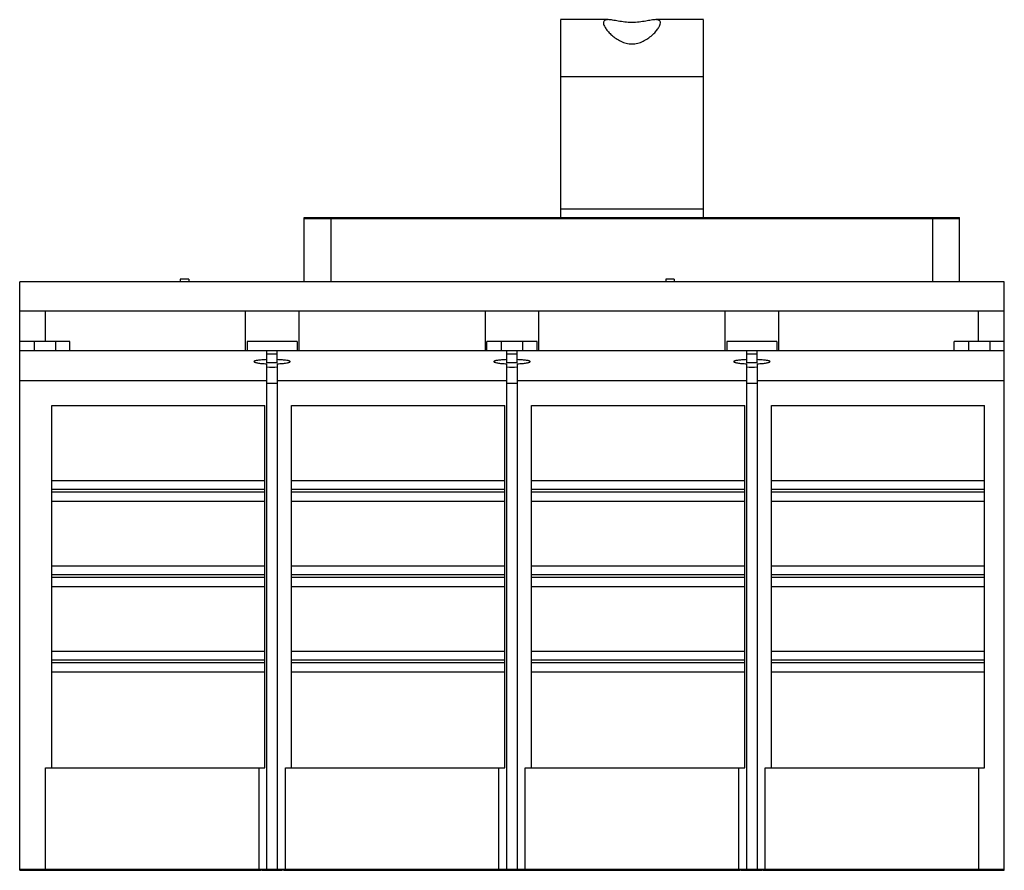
# Model space of a CAD drawing. Header units: millimetres. Extents: x 28 to 212, y 86 to 246.
import ezdxf

# ---------------------------------------------------------------- set-up
doc = ezdxf.new("R2010")
doc.units = ezdxf.units.MM
doc.header["$LTSCALE"] = 21.524121
doc.layers.get('0').update_dxf_attribs({"linetype": 'CONTINUOUS'})

msp = doc.modelspace()

# ---------------------------------------------------------------- linework, layer by layer
at = {"color": 7, "linetype": 'Continuous'}
for p, q in [((138, 245.71), (129.07, 245.71)), ((129.07, 245.7), (129.07, 208.61)), ((155.87, 245.71), (146.95, 245.71)), ((155.87, 208.61), (155.87, 245.7)), ((155.87, 234.99), (129.07, 234.99)), ((155.87, 210.18), (129.07, 210.18)), ((80.98, 196.51), (80.98, 208.61)), ((80.98, 208.61), (203.94, 208.61)), ((80.98, 208.41), (203.94, 208.41)), ((85.97, 208.41), (85.97, 196.51)), ((111.03, 208.41), (111.03, 208.61)), ((116.03, 208.41), (116.03, 208.61)), ((168.88, 208.41), (168.88, 208.61)), ((173.88, 208.61), (173.88, 208.41)), ((198.94, 196.51), (198.94, 208.41)), ((203.94, 196.51), (203.94, 208.61)), ((27.62, 86.11), (27.62, 196.51)), ((212.32, 196.51), (27.62, 196.51)), ((57.72, 197.01), (57.72, 196.51)), ((59.32, 197.01), (57.72, 197.01)), ((59.32, 197.01), (59.32, 196.51)), ((148.82, 197.01), (148.82, 196.51)), ((150.42, 197.01), (148.82, 197.01)), ((150.42, 197.01), (150.42, 196.51)), ((212.32, 86.11), (212.32, 196.51)), ((27.62, 191.11), (212.32, 191.11)), ((32.47, 185.31), (32.47, 191.11)), ((69.97, 183.61), (69.97, 191.11)), ((79.97, 191.11), (79.97, 183.61)), ((114.97, 183.61), (114.97, 191.11)), ((124.97, 191.11), (124.97, 183.61)), ((159.97, 183.61), (159.97, 191.11)), ((169.97, 191.11), (169.97, 183.61)), ((207.47, 185.31), (207.47, 191.11)), ((37.02, 185.31), (27.62, 185.31)), ((30.32, 185.31), (30.32, 183.61)), ((34.32, 185.31), (34.32, 183.61)), ((37.02, 183.61), (37.02, 185.31)), ((70.27, 185.31), (70.27, 183.61)), ((79.67, 185.31), (70.27, 185.31)), ((79.67, 185.31), (79.67, 183.61)), ((115.27, 183.61), (115.27, 185.31)), ((124.67, 185.31), (115.27, 185.31)), ((117.97, 185.31), (117.97, 183.61)), ((121.97, 185.31), (121.97, 183.61)), ((124.67, 183.61), (124.67, 185.31)), ((169.67, 185.31), (160.27, 185.31)), ((160.27, 185.31), (160.27, 183.61)), ((169.67, 185.31), (169.67, 183.61)), ((212.32, 185.31), (202.92, 185.31)), ((202.92, 183.61), (202.92, 185.31)), ((205.62, 185.31), (205.62, 183.61)), ((209.62, 185.31), (209.62, 183.61)), ((27.62, 183.61), (212.32, 183.61)), ((74, 181.32), (74, 183.61)), ((74, 183.01), (75.95, 183.01)), ((75.95, 181.32), (75.95, 183.61)), ((119, 181.32), (119, 183.61)), ((119, 183.01), (120.95, 183.01)), ((120.95, 181.32), (120.95, 183.61)), ((164, 181.32), (164, 183.61)), ((164, 183.01), (165.95, 183.01)), ((165.95, 181.32), (165.95, 183.61)), ((74, 86.31), (74, 181.15)), ((75.95, 181.15), (75.95, 86.31)), ((119, 86.31), (119, 181.15)), ((120.95, 181.15), (120.95, 86.31)), ((164, 86.31), (164, 181.15)), ((165.95, 181.15), (165.95, 86.31)), ((74, 177.96), (27.62, 177.96)), ((75.95, 177.46), (74, 177.46)), ((119, 177.96), (75.95, 177.96)), ((120.95, 177.46), (119, 177.46)), ((164, 177.96), (120.95, 177.96)), ((165.95, 177.46), (164, 177.46)), ((212.32, 177.96), (165.95, 177.96)), ((33.62, 105.31), (33.62, 173.31)), ((33.62, 173.31), (73.62, 173.31)), ((73.62, 105.31), (73.62, 173.31)), ((78.62, 105.31), (78.62, 173.31)), ((78.62, 173.31), (118.62, 173.31)), ((118.62, 105.31), (118.62, 173.31)), ((123.62, 105.31), (123.62, 173.31)), ((123.62, 173.31), (163.62, 173.31)), ((163.62, 105.31), (163.62, 173.31)), ((168.62, 173.31), (208.62, 173.31)), ((168.62, 105.31), (168.62, 173.31)), ((208.62, 105.31), (208.62, 173.31)), ((33.62, 159.26), (73.62, 159.26)), ((78.62, 159.26), (118.62, 159.26)), ((123.62, 159.26), (163.62, 159.26)), ((168.62, 159.26), (208.62, 159.26)), ((73.62, 157.56), (33.62, 157.56)), ((73.62, 157.06), (33.62, 157.06)), ((118.62, 157.56), (78.62, 157.56)), ((118.62, 157.06), (78.62, 157.06)), ((163.62, 157.56), (123.62, 157.56)), ((163.62, 157.06), (123.62, 157.06)), ((208.62, 157.56), (168.62, 157.56)), ((208.62, 157.06), (168.62, 157.06)), ((33.62, 155.36), (73.62, 155.36)), ((78.62, 155.36), (118.62, 155.36)), ((123.62, 155.36), (163.62, 155.36)), ((168.62, 155.36), (208.62, 155.36)), ((33.62, 143.26), (73.62, 143.26)), ((78.62, 143.26), (118.62, 143.26)), ((123.62, 143.26), (163.62, 143.26)), ((168.62, 143.26), (208.62, 143.26)), ((73.62, 141.56), (33.62, 141.56)), ((73.62, 141.06), (33.62, 141.06)), ((118.62, 141.56), (78.62, 141.56)), ((118.62, 141.06), (78.62, 141.06)), ((163.62, 141.56), (123.62, 141.56)), ((163.62, 141.06), (123.62, 141.06)), ((208.62, 141.56), (168.62, 141.56)), ((208.62, 141.06), (168.62, 141.06)), ((33.62, 139.36), (73.62, 139.36)), ((78.62, 139.36), (118.62, 139.36)), ((123.62, 139.36), (163.62, 139.36)), ((168.62, 139.36), (208.62, 139.36)), ((33.62, 127.26), (73.62, 127.26)), ((78.62, 127.26), (118.62, 127.26)), ((123.62, 127.26), (163.62, 127.26)), ((168.62, 127.26), (208.62, 127.26)), ((73.62, 125.56), (33.62, 125.56)), ((73.62, 125.06), (33.62, 125.06)), ((118.62, 125.56), (78.62, 125.56)), ((118.62, 125.06), (78.62, 125.06)), ((163.62, 125.56), (123.62, 125.56)), ((163.62, 125.06), (123.62, 125.06)), ((208.62, 125.56), (168.62, 125.56)), ((208.62, 125.06), (168.62, 125.06)), ((33.62, 123.36), (73.62, 123.36)), ((78.62, 123.36), (118.62, 123.36)), ((123.62, 123.36), (163.62, 123.36)), ((168.62, 123.36), (208.62, 123.36)), ((32.47, 86.31), (32.47, 105.31)), ((32.47, 105.31), (73.62, 105.31)), ((72.47, 105.31), (72.47, 86.31)), ((77.47, 105.31), (118.62, 105.31)), ((77.47, 86.31), (77.47, 105.31)), ((117.47, 105.31), (117.47, 86.31)), ((122.47, 105.31), (163.62, 105.31)), ((122.47, 86.31), (122.47, 105.31)), ((162.47, 105.31), (162.47, 86.31)), ((167.47, 105.31), (208.62, 105.31)), ((167.47, 86.31), (167.47, 105.31)), ((207.47, 105.31), (207.47, 86.31)), ((27.62, 86.31), (212.32, 86.31)), ((27.62, 86.11), (72.85, 86.11)), ((32.07, 86.31), (32.07, 86.11)), ((35, 86.31), (35, 86.11)), ((43.28, 86.11), (43.28, 86.31)), ((61.66, 86.31), (61.66, 86.11)), ((69.82, 86.31), (69.82, 86.11)), ((72.85, 86.11), (72.85, 86.31)), ((72.98, 86.11), (76.95, 86.11)), ((77.09, 86.31), (77.09, 86.11)), ((77.09, 86.11), (162.85, 86.11)), ((80.12, 86.31), (80.12, 86.11)), ((88.28, 86.11), (88.28, 86.31)), ((106.66, 86.31), (106.66, 86.11)), ((114.82, 86.31), (114.82, 86.11)), ((125.12, 86.31), (125.12, 86.11)), ((133.28, 86.11), (133.28, 86.31)), ((151.66, 86.31), (151.66, 86.11)), ((159.82, 86.31), (159.82, 86.11)), ((162.85, 86.11), (162.85, 86.31)), ((162.98, 86.11), (166.95, 86.11)), ((167.09, 86.31), (167.09, 86.11)), ((167.09, 86.11), (212.32, 86.11)), ((170.12, 86.31), (170.12, 86.11)), ((178.28, 86.11), (178.28, 86.31)), ((196.66, 86.31), (196.66, 86.11)), ((204.94, 86.11), (204.94, 86.31)), ((207.87, 86.31), (207.87, 86.11))]:
    msp.add_line(p, q, dxfattribs=at)
for centre, radius, start, end in [((74.97, 150.54), 30.8, 88.1858, 91.8142), ((119.97, 150.54), 30.8, 88.1858, 91.8142), ((164.97, 150.54), 30.8, 88.1858, 91.8142), ((74.97, 205.9), 25.37, 267.7977, 272.2023), ((119.97, 205.9), 25.37, 267.7977, 272.2023), ((164.97, 205.9), 25.37, 267.7977, 272.2023)]:
    msp.add_arc(centre, radius, start, end, dxfattribs=at)
for points, knots in [([(138, 245.71), (137.87, 245.71), (137.65, 245.69), (137.35, 245.6), (137.15, 245.4), (137.12, 245.22), (137.12, 245.13)], [0, 0, 0, 0, 0.314108, 0.563718, 0.774518, 1, 1, 1, 1]), ([(146.95, 245.71), (146.67, 245.71), (146.03, 245.62), (145, 245.43), (143.8, 245.23), (142.47, 245.15), (141.15, 245.23), (139.94, 245.43), (138.91, 245.62), (138.28, 245.71), (138, 245.71)], [0, 0, 0, 0, 0.09322, 0.210912, 0.348798, 0.5, 0.651202, 0.789088, 0.90678, 1, 1, 1, 1]), ([(147.82, 245.13), (147.82, 245.22), (147.79, 245.4), (147.59, 245.6), (147.29, 245.69), (147.07, 245.71), (146.95, 245.71)], [0, 0, 0, 0, 0.225482, 0.436282, 0.685891, 1, 1, 1, 1]), ([(137.12, 245.13), (137.12, 244.97), (137.23, 244.59), (137.56, 244.03), (138.06, 243.4), (138.71, 242.76), (139.49, 242.15), (140.38, 241.62), (141.39, 241.25), (142.47, 241.11), (143.56, 241.25), (144.56, 241.62), (145.46, 242.15), (146.23, 242.76), (146.88, 243.4), (147.38, 244.03), (147.71, 244.59), (147.82, 244.97), (147.82, 245.13)], [0, 0, 0, 0, 0.034502, 0.081296, 0.138566, 0.203558, 0.273792, 0.347456, 0.423208, 0.500001, 0.576795, 0.652549, 0.726227, 0.796446, 0.861409, 0.918689, 0.965489, 1, 1, 1, 1]), ([(74, 181.92), (73.67, 181.91), (73.08, 181.88), (72.4, 181.82), (71.98, 181.74), (71.79, 181.7), (71.67, 181.65), (71.61, 181.62), (71.57, 181.58), (71.57, 181.55)], [0, 0, 0, 0, 0.393054, 0.706708, 0.824168, 0.911848, 0.944231, 0.969127, 1, 1, 1, 1]), ([(71.57, 181.55), (71.57, 181.53), (71.61, 181.49), (71.67, 181.45), (71.79, 181.41), (71.98, 181.36), (72.4, 181.27), (73.08, 181.2), (73.67, 181.16), (74, 181.15)], [0, 0, 0, 0, 0.031146, 0.056241, 0.088812, 0.176759, 0.294295, 0.607645, 1, 1, 1, 1]), ([(78.37, 181.55), (78.37, 181.58), (78.33, 181.62), (78.27, 181.65), (78.16, 181.7), (77.97, 181.74), (77.54, 181.82), (76.86, 181.88), (76.27, 181.91), (75.95, 181.92)], [0, 0, 0, 0, 0.03087, 0.055766, 0.088152, 0.175833, 0.293278, 0.606943, 1, 1, 1, 1]), ([(75.95, 181.15), (76.27, 181.16), (76.86, 181.2), (77.54, 181.27), (77.97, 181.36), (78.16, 181.41), (78.27, 181.45), (78.33, 181.49), (78.37, 181.53), (78.37, 181.55)], [0, 0, 0, 0, 0.392352, 0.705691, 0.823242, 0.911188, 0.943756, 0.968851, 1, 1, 1, 1]), ([(119, 181.92), (118.67, 181.91), (118.08, 181.88), (117.4, 181.82), (116.98, 181.74), (116.79, 181.7), (116.67, 181.65), (116.61, 181.62), (116.57, 181.58), (116.57, 181.55)], [0, 0, 0, 0, 0.393054, 0.706708, 0.824168, 0.911848, 0.944231, 0.969127, 1, 1, 1, 1]), ([(116.57, 181.55), (116.57, 181.53), (116.61, 181.49), (116.67, 181.45), (116.79, 181.41), (116.98, 181.36), (117.4, 181.27), (118.08, 181.2), (118.67, 181.16), (119, 181.15)], [0, 0, 0, 0, 0.031146, 0.056241, 0.088812, 0.176759, 0.294295, 0.607645, 1, 1, 1, 1]), ([(123.37, 181.55), (123.37, 181.58), (123.33, 181.62), (123.27, 181.65), (123.16, 181.7), (122.97, 181.74), (122.54, 181.82), (121.86, 181.88), (121.27, 181.91), (120.95, 181.92)], [0, 0, 0, 0, 0.03087, 0.055766, 0.088152, 0.175833, 0.293278, 0.606943, 1, 1, 1, 1]), ([(120.95, 181.15), (121.27, 181.16), (121.86, 181.2), (122.54, 181.27), (122.97, 181.36), (123.16, 181.41), (123.27, 181.45), (123.33, 181.49), (123.37, 181.53), (123.37, 181.55)], [0, 0, 0, 0, 0.392352, 0.705691, 0.823242, 0.911188, 0.943756, 0.968851, 1, 1, 1, 1]), ([(164, 181.92), (163.67, 181.91), (163.08, 181.88), (162.4, 181.82), (161.98, 181.74), (161.79, 181.7), (161.67, 181.65), (161.61, 181.62), (161.57, 181.58), (161.57, 181.55)], [0, 0, 0, 0, 0.393054, 0.706708, 0.824168, 0.911848, 0.944231, 0.969127, 1, 1, 1, 1]), ([(161.57, 181.55), (161.57, 181.53), (161.61, 181.49), (161.67, 181.45), (161.79, 181.41), (161.98, 181.36), (162.4, 181.27), (163.08, 181.2), (163.67, 181.16), (164, 181.15)], [0, 0, 0, 0, 0.031146, 0.056241, 0.088812, 0.176759, 0.294295, 0.607645, 1, 1, 1, 1]), ([(168.37, 181.55), (168.37, 181.58), (168.33, 181.62), (168.27, 181.65), (168.16, 181.7), (167.97, 181.74), (167.54, 181.82), (166.86, 181.88), (166.27, 181.91), (165.95, 181.92)], [0, 0, 0, 0, 0.03087, 0.055766, 0.088152, 0.175833, 0.293278, 0.606943, 1, 1, 1, 1]), ([(165.95, 181.15), (166.27, 181.16), (166.86, 181.2), (167.54, 181.27), (167.97, 181.36), (168.16, 181.41), (168.27, 181.45), (168.33, 181.49), (168.37, 181.53), (168.37, 181.55)], [0, 0, 0, 0, 0.392352, 0.705691, 0.823242, 0.911188, 0.943756, 0.968851, 1, 1, 1, 1])]:
    msp.add_open_spline(points, degree=3, knots=knots, dxfattribs=at)

doc.saveas('drawing.dxf')
